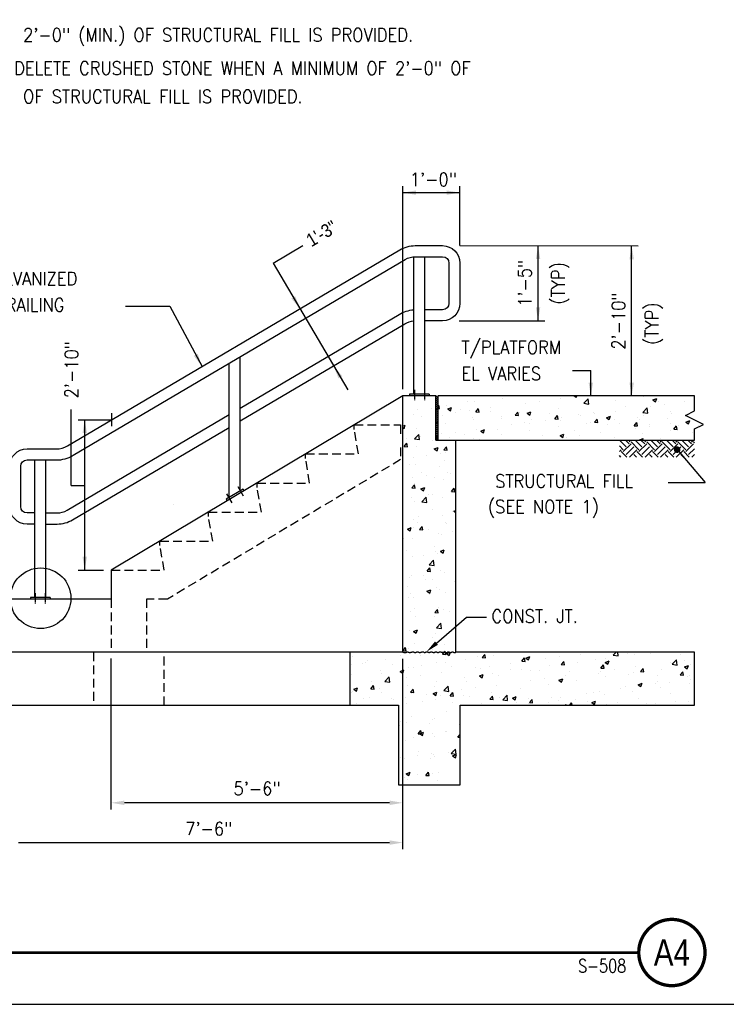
# Model space of a CAD drawing. Header units: inches. Extents: x -9715 to 32893, y -15613 to -1138.
# Tile 231 of 256: x 10515 to 10675, y -13166 to -12944. Entities that reach past the tile are written whole.
import ezdxf
from ezdxf.enums import TextEntityAlignment as Align

# ---------------------------------------------------------------- set-up
doc = ezdxf.new("R2010")
doc.units = ezdxf.units.IN
doc.header["$MEASUREMENT"] = 0
doc.linetypes.add('CENTER2', pattern=[1.125, 0.75, -0.125, 0.125, -0.125])
doc.linetypes.add('HIDDEN', pattern=[0.375, 0.25, -0.125])
doc.layers.get('0').update_dxf_attribs({"color": 252})
doc.layers.get('DEFPOINTS').update_dxf_attribs({"color": 11})
for name, color, linetype in [('A-ANNO-TITL', 2, 'Continuous'), ('S-ANNO-TEXT', 2, 'Continuous'), ('S1', 2, 'Continuous'), ('S2', 7, 'Continuous'), ('S5', 1, 'Continuous'), ('S6', 1, 'Continuous'), ('S7', 2, 'Continuous')]:
    doc.layers.add(name, color=color, linetype=linetype)
doc.styles.add('125', font='romans.shx', dxfattribs={"width": 0.8, "height": 2})
doc.styles.add('SX-FRAC', font='SX-FRAC.shx', dxfattribs={"width": 0.9, "height": 14})
doc.styles.add('TEXT', font='romans.shx', dxfattribs={"width": 0.8, "height": 16})
doc.styles.add('Title', font='swiss.ttf', dxfattribs={"width": 0.8})

# ---------------------------------------------------------------- blocks, each defined once
blk = doc.blocks.new('*X740')
at = {"color": 0}
for p, q in [((1833.17, 1859.69), (1829.71, 1863.16)), ((1835.83, 1862.34), (1829.78, 1868.39)), ((1833.17, 1857.92), (1840.25, 1864.99)), ((1838.48, 1864.99), (1835.08, 1868.39)), ((1838.48, 1866.76), (1840.11, 1868.39)), ((1847.32, 1859.69), (1840.25, 1866.76)), ((1849.97, 1862.34), (1843.92, 1868.39)), ((1847.32, 1857.92), (1854.39, 1864.99)), ((1852.62, 1864.99), (1849.22, 1868.39)), ((1852.62, 1866.76), (1854.25, 1868.39)), ((1861.46, 1859.69), (1854.39, 1866.76)), ((1864.11, 1862.34), (1858.06, 1868.39)), ((1861.46, 1857.92), (1868.53, 1864.99)), ((1866.76, 1864.99), (1863.36, 1868.39)), ((1866.76, 1866.76), (1868.39, 1868.39)), ((1875.6, 1859.69), (1868.53, 1866.76)), ((1878.25, 1862.34), (1872.2, 1868.39)), ((1875.6, 1857.92), (1882.67, 1864.99)), ((1880.9, 1864.99), (1877.51, 1868.39)), ((1880.9, 1866.76), (1882.53, 1868.39)), ((1889.74, 1859.69), (1882.67, 1866.76)), ((1892.39, 1862.34), (1886.35, 1868.39)), ((1889.74, 1857.92), (1896.81, 1864.99)), ((1895.05, 1864.99), (1891.65, 1868.39)), ((1895.05, 1866.76), (1896.68, 1868.39)), ((1897.59, 1865.99), (1896.81, 1866.76)), ((1829.71, 1857.99), (1831.41, 1859.69)), ((1831.12, 1852.91), (1829.71, 1854.32)), ((1836.42, 1852.91), (1831.41, 1857.92)), ((1835.83, 1855.27), (1842.9, 1862.34)), ((1838.77, 1852.91), (1845.55, 1859.69)), ((1845.26, 1852.91), (1842.9, 1855.27)), ((1850.56, 1852.91), (1845.55, 1857.92)), ((1849.97, 1855.27), (1857.04, 1862.34)), ((1852.91, 1852.91), (1859.69, 1859.69)), ((1859.4, 1852.91), (1857.04, 1855.27)), ((1864.71, 1852.91), (1859.69, 1857.92)), ((1864.11, 1855.27), (1871.18, 1862.34)), ((1867.05, 1852.91), (1873.83, 1859.69)), ((1873.54, 1852.91), (1871.18, 1855.27)), ((1878.85, 1852.91), (1873.83, 1857.92)), ((1878.25, 1855.27), (1885.32, 1862.34)), ((1881.19, 1852.91), (1887.98, 1859.69)), ((1887.69, 1852.91), (1885.32, 1855.27)), ((1892.99, 1852.91), (1887.98, 1857.92)), ((1892.39, 1855.27), (1897.61, 1860.48)), ((1895.33, 1852.91), (1897.62, 1855.2))]:
    blk.add_line(p, q, dxfattribs=at)
blk = doc.blocks.new('*X741')
at = {"color": 0}
for p, q in [((2770.01, 1911.72), (2770.01, 1911.72)), ((2817.61, 1908.26), (2817.61, 1908.26)), ((2824.21, 1908.24), (2824.21, 1908.24)), ((2846.77, 1913.27), (2846.77, 1913.27)), ((2849.46, 1911.44), (2849.46, 1911.44)), ((2882.92, 1908.6), (2882.92, 1908.6)), ((2901.85, 1911.09), (2901.85, 1911.09)), ((2914.4, 1913.4), (2916.32, 1912.11)), ((2916.32, 1912.1), (2916.76, 1913.4)), ((2923.31, 1906.68), (2927.2, 1910.74)), ((2927.76, 1905.99), (2927.2, 1910.74)), ((2951.72, 1909.02), (2951.72, 1909.02)), ((2977.39, 1912.54), (2977.39, 1912.54)), ((2985.69, 1909.78), (2989.19, 1911.12)), ((2985.69, 1909.78), (2988.18, 1908.1)), ((2988.18, 1908.1), (2989.19, 1911.12)), ((2990.5, 1908.46), (2990.5, 1908.46)), ((3014.76, 1907.97), (3014.76, 1907.97)), ((2772.57, 1900.97), (2772.57, 1900.97)), ((2785.06, 1901.93), (2785.06, 1901.93)), ((2788.45, 1903.26), (2788.45, 1903.26)), ((2791.26, 1904.3), (2791.84, 1904.98)), ((2791.26, 1901.95), (2792.42, 1901.85)), ((2792.42, 1901.85), (2791.84, 1904.98)), ((2798.54, 1904.72), (2798.54, 1904.72)), ((2799.97, 1901.66), (2803.47, 1903.01)), ((2799.97, 1901.66), (2802.45, 1899.98)), ((2802.45, 1899.98), (2803.47, 1903)), ((2807.37, 1898.65), (2807.37, 1898.65)), ((2811.75, 1900.81), (2811.75, 1900.81)), ((2819.89, 1900.3), (2819.89, 1900.3)), ((2825.29, 1898.97), (2827.7, 1901.85)), ((2825.29, 1898.97), (2828.28, 1898.71)), ((2828.28, 1898.71), (2827.7, 1901.84)), ((2838.45, 1899.68), (2838.45, 1899.68)), ((2838.82, 1902.79), (2838.82, 1902.79)), ((2861.15, 1895.83), (2863.57, 1898.71)), ((2864.15, 1895.57), (2863.57, 1898.71)), ((2865.14, 1898.55), (2865.14, 1898.55)), ((2870.4, 1906.95), (2870.4, 1906.95)), ((2871.82, 1897.66), (2875.32, 1899)), ((2874.31, 1895.98), (2875.32, 1899)), ((2874.83, 1898.55), (2874.83, 1898.55)), ((2900.5, 1902.07), (2900.5, 1902.07)), ((2923.31, 1906.68), (2927.75, 1905.99)), ((2925.75, 1905.27), (2925.75, 1905.27)), ((2951.73, 1899.67), (2951.73, 1899.67)), ((2961.34, 1903.46), (2961.34, 1903.46)), ((2976.67, 1898.41), (2980.56, 1902.46)), ((2981.12, 1897.71), (2980.56, 1902.46)), ((2983.31, 1903.83), (2983.31, 1903.83)), ((2995.83, 1905.48), (2995.83, 1905.48)), ((3002.04, 1899.09), (3002.04, 1899.09)), ((2759.29, 1898.25), (2759.29, 1898.25)), ((2768.92, 1896.35), (2768.92, 1896.35)), ((2775.79, 1894.5), (2775.79, 1894.5)), ((2795.61, 1895.22), (2795.61, 1895.22)), ((2822.3, 1894.09), (2822.3, 1894.09)), ((2823.6, 1891.6), (2823.6, 1891.6)), ((2848.86, 1894.8), (2848.86, 1894.8)), ((2848.99, 1892.96), (2848.99, 1892.96)), ((2861.15, 1895.83), (2864.14, 1895.57)), ((2871.82, 1897.66), (2874.31, 1895.98)), ((2875.68, 1891.84), (2875.68, 1891.84)), ((2888.7, 1891.37), (2888.7, 1891.37)), ((2891.83, 1897.42), (2891.83, 1897.42)), ((2897.02, 1892.7), (2899.43, 1895.57)), ((2897.02, 1892.7), (2900.01, 1892.44)), ((2900.01, 1892.43), (2899.43, 1895.57)), ((2902.37, 1890.71), (2902.37, 1890.71)), ((2903.02, 1893.45), (2903.02, 1893.45)), ((2918.52, 1896.3), (2918.52, 1896.3)), ((2920.28, 1895.53), (2920.28, 1895.53)), ((2932.18, 1898.45), (2932.18, 1898.45)), ((2932.79, 1897.18), (2932.79, 1897.18)), ((2932.88, 1889.56), (2935.29, 1892.43)), ((2935.87, 1889.3), (2935.29, 1892.43)), ((2943.68, 1893.65), (2947.18, 1895)), ((2943.68, 1893.65), (2946.17, 1891.98)), ((2945.21, 1895.17), (2945.21, 1895.17)), ((2946.17, 1891.97), (2947.18, 1894.99)), ((2951.11, 1892.37), (2951.11, 1892.37)), ((2971.9, 1894.04), (2971.9, 1894.04)), ((2973.32, 1892.48), (2973.32, 1892.48)), ((2976.67, 1898.41), (2981.12, 1897.72)), ((2976.79, 1895.89), (2976.79, 1895.89)), ((2998.59, 1892.91), (2998.59, 1892.91)), ((3002.48, 1897.48), (3002.48, 1897.48)), ((3015.54, 1889.65), (3019.04, 1890.99)), ((3015.54, 1889.65), (3018.02, 1887.97)), ((3018.02, 1887.97), (3019.04, 1890.99)), ((2759.26, 1886.04), (2761.46, 1886.88)), ((2759.26, 1884.65), (2760.44, 1883.86)), ((2760.44, 1883.86), (2761.46, 1886.88)), ((2771.96, 1884.33), (2771.96, 1884.33)), ((2797.93, 1888.08), (2797.93, 1888.08)), ((2825.67, 1883.07), (2825.67, 1883.07)), ((2829.81, 1881.53), (2833.31, 1882.87)), ((2829.81, 1881.53), (2832.3, 1879.85)), ((2832.3, 1879.85), (2833.31, 1882.87)), ((2844.71, 1883.43), (2844.71, 1883.43)), ((2857.25, 1887.23), (2857.25, 1887.23)), ((2869.76, 1888.88), (2869.76, 1888.88)), ((2873.87, 1888.44), (2873.87, 1888.44)), ((2874.22, 1881.9), (2874.22, 1881.9)), ((2899.89, 1885.42), (2899.89, 1885.42)), ((2915.01, 1882.47), (2915.01, 1882.47)), ((2925.15, 1888.62), (2925.15, 1888.62)), ((2929.06, 1889.58), (2929.06, 1889.58)), ((2932.88, 1889.56), (2935.87, 1889.3)), ((2944.16, 1887.47), (2944.16, 1887.47)), ((2955.75, 1888.45), (2955.75, 1888.45)), ((2968.74, 1886.42), (2971.15, 1889.29)), ((2968.74, 1886.42), (2971.73, 1886.16)), ((2970.15, 1884.11), (2970.15, 1884.11)), ((2971.73, 1886.16), (2971.16, 1889.29)), ((2982.44, 1887.32), (2982.44, 1887.32)), ((2982.67, 1885.75), (2982.67, 1885.75)), ((3001.43, 1882.45), (3001.43, 1882.45)), ((3001.61, 1888.25), (3001.61, 1888.25)), ((3004.61, 1883.28), (3007.02, 1886.16)), ((3004.61, 1883.28), (3007.6, 1883.02)), ((3007.6, 1883.02), (3007.02, 1886.15)), ((3009.14, 1886.2), (3009.14, 1886.2)), ((3027.4, 1886.2), (3027.4, 1886.2)), ((2762.64, 1874.78), (2762.64, 1874.78)), ((2769.85, 1874.53), (2773.74, 1878.59)), ((2769.85, 1874.53), (2774.3, 1873.84)), ((2774.3, 1873.84), (2773.75, 1878.58)), ((2775.12, 1876.52), (2775.12, 1876.52)), ((2786.39, 1873.42), (2786.39, 1873.42)), ((2794.21, 1878.93), (2794.21, 1878.93)), ((2801.81, 1875.39), (2801.81, 1875.39)), ((2806.73, 1880.58), (2806.73, 1880.58)), ((2815.55, 1878.43), (2815.55, 1878.43)), ((2822.99, 1874.95), (2822.99, 1874.95)), ((2828.5, 1874.26), (2828.5, 1874.26)), ((2848.25, 1878.15), (2848.25, 1878.15)), ((2885.85, 1877.46), (2885.85, 1877.46)), ((2901.67, 1877.53), (2905.17, 1878.87)), ((2901.67, 1877.53), (2904.15, 1875.85)), ((2904.16, 1875.85), (2905.17, 1878.87)), ((2907.12, 1875.81), (2907.12, 1875.81)), ((2919.64, 1877.46), (2919.64, 1877.46)), ((2938.58, 1879.95), (2938.58, 1879.95)), ((2950.51, 1875.73), (2950.51, 1875.73)), ((2973.52, 1873.52), (2977.03, 1874.87)), ((2973.52, 1873.52), (2973.7, 1873.4)), ((2976.18, 1879.25), (2976.18, 1879.25)), ((2976.54, 1873.4), (2977.03, 1874.86)), ((2992.42, 1874.98), (2992.42, 1874.98)), ((3021.58, 1879.98), (3021.58, 1879.98)), ((2760.5, 1867.64), (2762.91, 1870.51)), ((2760.5, 1867.64), (2763.49, 1867.38)), ((2763.49, 1867.37), (2762.92, 1870.51)), ((2771.35, 1867.68), (2771.35, 1867.68)), ((2787.8, 1865.4), (2791.3, 1866.75)), ((2787.8, 1865.4), (2790.29, 1863.73)), ((2790.29, 1863.72), (2791.3, 1866.75)), ((2796.37, 1864.5), (2798.78, 1867.37)), ((2796.37, 1864.5), (2799.36, 1864.24)), ((2799.36, 1864.24), (2798.78, 1867.37)), ((2769.21, 1857.44), (2769.21, 1857.44)), ((2781.06, 1859.21), (2781.06, 1859.21)), ((2793.58, 1860.86), (2793.58, 1860.86)), ((2796.71, 1854.79), (2796.71, 1854.79)), ((2798.37, 1862.45), (2798.37, 1862.45)), ((2765.38, 1850.97), (2765.38, 1850.97)), ((2770.74, 1851.04), (2770.74, 1851.04)), ((2792.07, 1849.84), (2792.07, 1849.84)), ((2767.91, 1839.49), (2767.91, 1839.49)), ((2775.92, 1844.25), (2775.92, 1844.25)), ((2780.42, 1841.14), (2780.42, 1841.14)), ((2788.3, 1839.94), (2788.3, 1839.94)), ((2796.11, 1838.14), (2796.11, 1838.14)), ((2799.36, 1843.63), (2799.36, 1843.63)), ((2802.61, 1843.13), (2802.61, 1843.13)), ((2767.44, 1830.03), (2769.85, 1832.9)), ((2767.44, 1830.03), (2770.43, 1829.77)), ((2770.43, 1829.76), (2769.85, 1832.9)), ((2770.14, 1834.39), (2770.14, 1834.39)), ((2775.63, 1829.15), (2779.14, 1830.49)), ((2775.63, 1829.15), (2778.12, 1827.47)), ((2778.12, 1827.47), (2779.14, 1830.49)), ((2803.3, 1826.89), (2805.71, 1829.76)), ((2806.29, 1826.63), (2805.72, 1829.76)), ((2767.27, 1821.42), (2767.27, 1821.42)), ((2776.48, 1817.55), (2780.37, 1821.6)), ((2780.93, 1816.85), (2780.37, 1821.6)), ((2782.12, 1824.43), (2782.12, 1824.43)), ((2786.21, 1823.91), (2786.21, 1823.91)), ((2795.5, 1821.5), (2795.5, 1821.5)), ((2803.3, 1826.89), (2806.29, 1826.63)), ((2769.53, 1817.75), (2769.53, 1817.75)), ((2776.48, 1817.55), (2780.93, 1816.86)), ((2786.24, 1810.11), (2786.24, 1810.11)), ((2805.48, 1809.02), (2807.26, 1809.7)), ((2768.92, 1801.1), (2768.92, 1801.1)), ((2773.05, 1804.19), (2773.05, 1804.19)), ((2794.89, 1804.85), (2794.89, 1804.85)), ((2804.63, 1808.35), (2804.63, 1808.35)), ((2805.48, 1809.02), (2807.26, 1807.81)), ((2763.47, 1792.89), (2766.97, 1794.23)), ((2763.47, 1792.89), (2765.96, 1791.21)), ((2765.96, 1791.21), (2766.97, 1794.23)), ((2769.06, 1794.13), (2769.06, 1794.13)), ((2772.39, 1798.88), (2772.39, 1798.88)), ((2774.38, 1792.42), (2776.79, 1795.29)), ((2774.38, 1792.42), (2777.37, 1792.16)), ((2777.37, 1792.16), (2776.79, 1795.29)), ((2782.93, 1792.16), (2782.93, 1792.16)), ((2798.22, 1799.13), (2798.22, 1799.13)), ((2799.08, 1797.75), (2799.08, 1797.75)), ((2759.9, 1784.47), (2759.9, 1784.47)), ((2768.31, 1784.46), (2768.31, 1784.46)), ((2791.48, 1788.63), (2791.48, 1788.63)), ((2794.28, 1788.21), (2794.28, 1788.21)), ((2804, 1790.28), (2804, 1790.28)), ((2788.16, 1776.63), (2788.16, 1776.63)), ((2793.31, 1772.76), (2796.81, 1774.1)), ((2795.8, 1771.08), (2796.82, 1774.1)), ((2762.44, 1773.46), (2762.44, 1773.46)), ((2767.7, 1767.81), (2767.7, 1767.81)), ((2778.33, 1768.91), (2778.33, 1768.91)), ((2789.13, 1772.33), (2789.13, 1772.33)), ((2790.84, 1770.56), (2790.84, 1770.56)), ((2793.31, 1772.76), (2795.8, 1771.08)), ((2793.67, 1771.56), (2793.67, 1771.56)), ((2781.32, 1754.81), (2783.73, 1757.68)), ((2783.11, 1760.56), (2787, 1764.62)), ((2783.11, 1760.56), (2787.55, 1759.87)), ((2784.31, 1754.55), (2783.73, 1757.68)), ((2787.56, 1759.87), (2787, 1764.62)), ((2765.17, 1749.19), (2765.17, 1749.19)), ((2767.1, 1751.17), (2767.1, 1751.17)), ((2777.69, 1750.83), (2777.69, 1750.83)), ((2781.32, 1754.81), (2784.3, 1754.55)), ((2793.07, 1754.92), (2793.07, 1754.92)), ((2796.63, 1753.33), (2796.63, 1753.33)), ((2763.24, 1741.2), (2763.24, 1741.2)), ((2779.39, 1746.78), (2779.39, 1746.78)), ((2786.09, 1746.8), (2786.09, 1746.8)), ((2789.94, 1740.07), (2789.94, 1740.07)), ((2792.46, 1738.27), (2792.46, 1738.27)), ((2806.08, 1745.66), (2806.08, 1745.66)), ((2764.54, 1731.11), (2764.54, 1731.11)), ((2766.49, 1734.53), (2766.49, 1734.53)), ((2768.91, 1730.81), (2768.91, 1730.81)), ((2781.15, 1736.5), (2784.65, 1737.84)), ((2781.15, 1736.5), (2783.64, 1734.82)), ((2783.47, 1733.61), (2783.47, 1733.61)), ((2783.64, 1734.82), (2784.65, 1737.84)), ((2798.07, 1735.82), (2798.07, 1735.82)), ((2769.45, 1721.37), (2769.45, 1721.37)), ((2791.85, 1721.63), (2791.85, 1721.63)), ((2765.88, 1717.88), (2765.88, 1717.88)), ((2770.32, 1713.89), (2770.32, 1713.89)), ((2788.01, 1713.31), (2788.01, 1713.31)), ((2788.25, 1717.2), (2790.66, 1720.07)), ((2788.25, 1717.2), (2791.24, 1716.94)), ((2791.24, 1716.94), (2790.67, 1720.07)), ((2796.14, 1720.24), (2796.14, 1720.24)), ((2801.9, 1718.04), (2801.9, 1718.04)), ((2789.74, 1703.58), (2793.63, 1707.64)), ((2789.74, 1703.58), (2794.18, 1702.89)), ((2791.24, 1704.98), (2791.24, 1704.98)), ((2794.18, 1702.89), (2793.63, 1707.64)), ((2759.71, 1695.82), (2759.71, 1695.82)), ((2765.27, 1701.24), (2765.27, 1701.24)), ((2768.98, 1700.24), (2772.48, 1701.59)), ((2768.98, 1700.24), (2771.47, 1698.57)), ((2771.47, 1698.56), (2772.48, 1701.59)), ((2786.4, 1694.69), (2786.4, 1694.69)), ((2788.74, 1698.32), (2788.74, 1698.32)), ((2801.26, 1699.97), (2801.26, 1699.97)), ((2759.33, 1682.73), (2761.74, 1685.6)), ((2762.32, 1682.46), (2761.74, 1685.6)), ((2770.25, 1689.1), (2770.25, 1689.1)), ((2790.63, 1688.34), (2790.63, 1688.34)), ((2796.94, 1687.97), (2796.94, 1687.97)), ((2713.74, 1677.87), (2713.74, 1677.87)), ((2739.41, 1681.39), (2739.41, 1681.39)), ((2756.79, 1678.48), (2756.79, 1678.48)), ((2759.33, 1682.73), (2762.32, 1682.47)), ((2764.66, 1684.59), (2764.66, 1684.59)), ((2775.59, 1678.6), (2775.59, 1678.6)), ((2785.94, 1683.48), (2785.94, 1683.48)), ((2788.11, 1680.25), (2788.11, 1680.25)), ((2795.19, 1679.59), (2797.6, 1682.46)), ((2795.19, 1679.59), (2798.18, 1679.33)), ((2798.18, 1679.33), (2797.6, 1682.46)), ((2798.83, 1680.11), (2802.33, 1681.46)), ((2798.83, 1680.11), (2801.31, 1678.43)), ((2801.32, 1678.43), (2802.33, 1681.45)), ((2807.04, 1682.74), (2807.04, 1682.74)), ((2827.08, 1677.51), (2827.08, 1677.51)), ((2831.05, 1676.45), (2833.46, 1679.33)), ((2831.05, 1676.45), (2834.04, 1676.19)), ((2834.04, 1676.19), (2833.47, 1679.32)), ((2840.95, 1678.42), (2840.95, 1678.42)), ((2866.92, 1673.31), (2869.33, 1676.19)), ((2869.91, 1673.05), (2869.33, 1676.19)), ((2870.68, 1676.11), (2874.19, 1677.45)), ((2870.68, 1676.11), (2873.17, 1674.43)), ((2873.17, 1674.43), (2874.19, 1677.45)), ((2901.01, 1677.13), (2901.01, 1677.13)), ((2919.95, 1679.62), (2919.95, 1679.62)), ((2943.21, 1675.99), (2943.21, 1675.99)), ((2949.82, 1678.75), (2952.37, 1681.4)), ((2949.82, 1678.75), (2954.27, 1678.06)), ((2954.27, 1678.06), (2953.88, 1681.4)), ((2957.09, 1681.21), (2957.09, 1681.21)), ((2962.82, 1680.03), (2962.82, 1680.03)), ((2968.88, 1679.51), (2968.88, 1679.51)), ((2983.78, 1680.08), (2983.78, 1680.08)), ((3010.47, 1678.95), (3010.47, 1678.95)), ((2712.56, 1670.3), (2712.56, 1670.3)), ((2723.07, 1671.53), (2723.07, 1671.53)), ((2725.07, 1671.95), (2725.07, 1671.95)), ((2727.63, 1673.47), (2727.63, 1673.47)), ((2744.01, 1674.45), (2744.01, 1674.45)), ((2749.76, 1670.4), (2749.76, 1670.4)), ((2764.06, 1667.95), (2764.06, 1667.95)), ((2768.77, 1667.5), (2768.77, 1667.5)), ((2776.45, 1669.28), (2776.45, 1669.28)), ((2790.03, 1671.7), (2790.03, 1671.7)), ((2797.93, 1672.5), (2797.93, 1672.5)), ((2803.14, 1668.15), (2803.14, 1668.15)), ((2815.7, 1675.22), (2815.7, 1675.22)), ((2825.47, 1667.18), (2825.47, 1667.18)), ((2829.83, 1667.02), (2829.83, 1667.02)), ((2837.98, 1668.83), (2837.98, 1668.83)), ((2856.92, 1671.32), (2856.92, 1671.32)), ((2866.92, 1673.31), (2869.91, 1673.05)), ((2888.5, 1675.48), (2888.5, 1675.48)), ((2891.99, 1669.04), (2891.99, 1669.04)), ((2902.78, 1670.18), (2905.19, 1673.05)), ((2902.78, 1670.18), (2905.77, 1669.92)), ((2904.5, 1670.02), (2904.5, 1670.02)), ((2905.77, 1669.91), (2905.19, 1673.05)), ((2917.24, 1672.24), (2917.24, 1672.24)), ((2933.66, 1675.03), (2933.66, 1675.03)), ((2938.64, 1667.04), (2941.05, 1669.91)), ((2938.64, 1667.04), (2941.63, 1666.78)), ((2941.63, 1666.78), (2941.06, 1669.91)), ((2942.54, 1672.1), (2946.04, 1673.45)), ((2942.54, 1672.1), (2945.03, 1670.43)), ((2945.03, 1670.42), (2946.04, 1673.45)), ((2969.83, 1668.2), (2969.83, 1668.2)), ((2974.51, 1663.9), (2976.92, 1666.77)), ((2977.5, 1663.64), (2976.92, 1666.77)), ((3001.41, 1672.35), (3001.41, 1672.35)), ((3003.18, 1670.48), (3007.08, 1674.54)), ((3003.18, 1670.48), (3007.63, 1669.79)), ((3007.63, 1669.79), (3007.08, 1674.54)), ((3013.92, 1674), (3013.92, 1674)), ((3014.4, 1668.1), (3017.9, 1669.44)), ((3014.4, 1668.1), (3016.88, 1666.42)), ((3016.89, 1666.42), (3017.9, 1669.44)), ((3019.5, 1669.82), (3019.5, 1669.82)), ((2713.13, 1661.23), (2713.13, 1661.23)), ((2738.8, 1664.75), (2738.8, 1664.75)), ((2739.61, 1662.49), (2739.61, 1662.49)), ((2743, 1654.88), (2746.9, 1658.94)), ((2747.45, 1654.18), (2746.9, 1658.93)), ((2756.82, 1663.99), (2760.32, 1665.33)), ((2756.82, 1663.99), (2759.3, 1662.31)), ((2759.31, 1662.31), (2760.32, 1665.33)), ((2762.44, 1658.88), (2762.44, 1658.88)), ((2774.95, 1660.53), (2774.95, 1660.53)), ((2793.89, 1663.02), (2793.89, 1663.02)), ((2815.09, 1658.57), (2815.09, 1658.57)), ((2828.67, 1659.98), (2832.17, 1661.33)), ((2828.67, 1659.98), (2831.16, 1658.3)), ((2831.16, 1658.3), (2832.18, 1661.32)), ((2840.35, 1661.77), (2840.35, 1661.77)), ((2846.18, 1660.01), (2846.18, 1660.01)), ((2856.53, 1665.89), (2856.53, 1665.89)), ((2866.31, 1665.52), (2866.31, 1665.52)), ((2875.34, 1665.02), (2875.34, 1665.02)), ((2883.22, 1664.76), (2883.22, 1664.76)), ((2906.8, 1659.9), (2906.8, 1659.9)), ((2909.91, 1663.64), (2909.91, 1663.64)), ((2936.6, 1662.51), (2936.6, 1662.51)), ((2938.38, 1664.06), (2938.38, 1664.06)), ((2942.6, 1659.35), (2942.6, 1659.35)), ((2950.89, 1665.7), (2950.89, 1665.7)), ((2963.29, 1661.38), (2963.29, 1661.38)), ((2968.27, 1662.87), (2968.27, 1662.87)), ((2974.51, 1663.9), (2977.49, 1663.64)), ((2989.98, 1660.25), (2989.98, 1660.25)), ((2993.53, 1666.07), (2993.53, 1666.07)), ((3010.37, 1660.76), (3012.78, 1663.64)), ((3010.37, 1660.76), (3013.36, 1660.5)), ((3013.36, 1660.5), (3012.78, 1663.63)), ((3016.67, 1659.13), (3016.67, 1659.13)), ((3019.07, 1660.21), (3019.07, 1660.21)), ((2711.92, 1652.23), (2711.92, 1652.23)), ((2714.81, 1647.86), (2718.31, 1649.2)), ((2717.29, 1646.18), (2718.31, 1649.2)), ((2730.4, 1648.26), (2732.81, 1651.13)), ((2730.86, 1654.72), (2730.86, 1654.72)), ((2733.39, 1647.99), (2732.81, 1651.13)), ((2743, 1654.88), (2747.45, 1654.19)), ((2763.45, 1651.3), (2763.45, 1651.3)), ((2787.86, 1650), (2787.86, 1650)), ((2789.42, 1655.05), (2789.42, 1655.05)), ((2796.37, 1646.6), (2800.26, 1650.66)), ((2800.81, 1645.91), (2800.26, 1650.66)), ((2817.02, 1655), (2817.02, 1655)), ((2824.83, 1649.11), (2824.83, 1649.11)), ((2843.77, 1651.6), (2843.77, 1651.6)), ((2875.34, 1655.76), (2875.34, 1655.76)), ((2887.86, 1657.41), (2887.86, 1657.41)), ((2891.38, 1652.4), (2891.38, 1652.4)), ((2900.53, 1655.98), (2904.03, 1657.32)), ((2900.53, 1655.98), (2903.02, 1654.3)), ((2903.02, 1654.3), (2904.03, 1657.32)), ((2916.63, 1655.6), (2916.63, 1655.6)), ((2960.75, 1650.2), (2960.75, 1650.2)), ((2972.39, 1651.97), (2975.89, 1653.32)), ((2972.39, 1651.97), (2974.87, 1650.3)), ((2974.87, 1650.29), (2975.89, 1653.31)), ((2988.25, 1652.63), (2988.25, 1652.63)), ((2989.91, 1655.2), (2989.91, 1655.2)), ((2992.92, 1649.42), (2992.92, 1649.42)), ((3000.77, 1654.28), (3000.77, 1654.28)), ((3018.89, 1653.17), (3018.89, 1653.17)), ((3019.71, 1656.77), (3019.71, 1656.77)), ((2712.52, 1644.58), (2712.52, 1644.58)), ((2713.33, 1645.98), (2713.33, 1645.98)), ((2714.81, 1647.86), (2717.29, 1646.18)), ((2730.4, 1648.26), (2733.39, 1647.99)), ((2738.19, 1648.1), (2738.19, 1648.1)), ((2740.02, 1644.85), (2740.02, 1644.85)), ((2758.7, 1644.99), (2758.7, 1644.99)), ((2761.8, 1640.81), (2761.8, 1640.81)), ((2766.27, 1645.12), (2768.68, 1647.99)), ((2766.27, 1645.12), (2769.25, 1644.86)), ((2766.72, 1643.73), (2766.72, 1643.73)), ((2769.26, 1644.85), (2768.68, 1647.99)), ((2780.74, 1643.3), (2780.74, 1643.3)), ((2786.66, 1643.86), (2790.16, 1645.2)), ((2786.66, 1643.86), (2789.15, 1642.18)), ((2789.15, 1642.18), (2790.16, 1645.2)), ((2793.41, 1642.6), (2793.41, 1642.6)), ((2796.37, 1646.6), (2800.81, 1645.91)), ((2802.13, 1641.98), (2804.54, 1644.85)), ((2802.13, 1641.98), (2805.12, 1641.72)), ((2805.12, 1641.72), (2804.54, 1644.85)), ((2812.31, 1647.46), (2812.31, 1647.46)), ((2814.48, 1641.93), (2814.48, 1641.93)), ((2820.1, 1641.47), (2820.1, 1641.47)), ((2837.99, 1638.84), (2840.4, 1641.72)), ((2839.74, 1645.13), (2839.74, 1645.13)), ((2840.98, 1638.58), (2840.4, 1641.71)), ((2846.79, 1640.34), (2846.79, 1640.34)), ((2849.73, 1638.32), (2853.62, 1642.38)), ((2854.18, 1637.63), (2853.62, 1642.38)), ((2858.52, 1639.85), (2862.02, 1641.19)), ((2861.01, 1638.17), (2862.02, 1641.19)), ((2865.71, 1648.88), (2865.71, 1648.88)), ((2893.64, 1640.18), (2893.64, 1640.18)), ((2902.43, 1640.19), (2902.43, 1640.19)), ((2925.22, 1644.34), (2925.22, 1644.34)), ((2931.59, 1645.19), (2931.59, 1645.19)), ((2937.74, 1645.98), (2937.74, 1645.98)), ((2941.99, 1642.7), (2941.99, 1642.7)), ((2956.68, 1648.48), (2956.68, 1648.48)), ((2967.67, 1646.22), (2967.67, 1646.22)), ((3001.89, 1644.22), (3001.89, 1644.22)), ((2717.7, 1635), (2717.7, 1635)), ((2723.88, 1639.26), (2723.88, 1639.26)), ((2729.54, 1639.99), (2729.54, 1639.99)), ((2749.28, 1639.16), (2749.28, 1639.16)), ((2750.57, 1638.14), (2750.57, 1638.14)), ((2762.84, 1634.66), (2762.84, 1634.66)), ((2777.26, 1637.01), (2777.26, 1637.01)), ((2788.81, 1638.41), (2788.81, 1638.41)), ((2803.95, 1635.88), (2803.95, 1635.88)), ((2830.64, 1634.75), (2830.64, 1634.75)), ((2837.99, 1638.84), (2840.98, 1638.58)), ((2849.73, 1638.32), (2854.17, 1637.63)), ((2857.33, 1633.63), (2857.33, 1633.63)), ((2858.52, 1639.85), (2861.01, 1638.17)), ((2862.19, 1636.04), (2862.19, 1636.04)), ((2873.28, 1635.18), (2873.28, 1635.18)), ((2873.48, 1639.21), (2873.48, 1639.21)), ((2873.85, 1635.71), (2876.27, 1638.58)), ((2873.85, 1635.71), (2876.84, 1635.44)), ((2874.71, 1637.69), (2874.71, 1637.69)), ((2876.84, 1635.44), (2876.27, 1638.58)), ((2890.77, 1635.75), (2890.77, 1635.75)), ((2900.17, 1638.09), (2900.17, 1638.09)), ((2906.31, 1633.4), (2906.98, 1634.11)), ((2907.07, 1633.4), (2906.99, 1634.11)), ((2910.42, 1633.4), (2912.13, 1635.44)), ((2912.5, 1633.4), (2912.13, 1635.44)), ((2916.03, 1638.95), (2916.03, 1638.95)), ((2926.86, 1636.96), (2926.86, 1636.96)), ((2930.38, 1635.85), (2933.88, 1637.19)), ((2930.38, 1635.85), (2932.86, 1634.17)), ((2932.86, 1634.17), (2933.88, 1637.19)), ((2943.57, 1634.21), (2943.57, 1634.21)), ((2953.55, 1635.83), (2953.55, 1635.83)), ((2972.73, 1639.22), (2972.73, 1639.22)), ((2980.24, 1634.7), (2980.24, 1634.7)), ((2987.62, 1634.56), (2987.62, 1634.56)), ((3006.55, 1637.05), (3006.55, 1637.05)), ((3006.94, 1633.58), (3006.94, 1633.58)), ((3018.28, 1636.53), (3018.28, 1636.53)), ((2767.58, 1623.58), (2767.58, 1623.58)), ((2799.16, 1627.74), (2799.16, 1627.74)), ((2756.64, 1615.16), (2756.64, 1615.16)), ((2756.77, 1618.31), (2756.77, 1618.31)), ((2762.23, 1618.01), (2762.23, 1618.01)), ((2783.46, 1617.18), (2783.46, 1617.18)), ((2785.8, 1620.17), (2785.8, 1620.17)), ((2788.2, 1621.76), (2788.2, 1621.76)), ((2810.15, 1616.05), (2810.15, 1616.05)), ((2773.2, 1607.51), (2775.61, 1610.38)), ((2773.2, 1607.51), (2776.19, 1607.25)), ((2774.5, 1607.6), (2778, 1608.94)), ((2774.5, 1607.6), (2776.98, 1605.92)), ((2776.19, 1607.24), (2775.62, 1610.38)), ((2776.98, 1605.92), (2778, 1608.94)), ((2786.01, 1608.02), (2786.01, 1608.02)), ((2787.59, 1605.12), (2787.59, 1605.12)), ((2797.78, 1609.19), (2797.78, 1609.19)), ((2798.52, 1609.67), (2798.52, 1609.67)), ((2809.07, 1604.37), (2811.26, 1606.99)), ((2761.62, 1601.37), (2761.62, 1601.37)), ((2768.62, 1604.18), (2768.62, 1604.18)), ((2809.07, 1604.37), (2811.26, 1604.18)), ((2772.85, 1588.3), (2772.85, 1588.3)), ((2773.72, 1591.63), (2773.72, 1591.63)), ((2785.37, 1589.95), (2785.37, 1589.95)), ((2786.99, 1588.47), (2786.99, 1588.47)), ((2787.71, 1586.68), (2787.71, 1586.68)), ((2800.41, 1590.5), (2800.41, 1590.5)), ((2802.99, 1589.62), (2806.89, 1593.68)), ((2802.99, 1589.62), (2807.44, 1588.93)), ((2804.31, 1592.44), (2804.31, 1592.44)), ((2804.34, 1587.47), (2807.84, 1588.81)), ((2804.34, 1587.47), (2806.83, 1585.79)), ((2806.83, 1585.79), (2807.84, 1588.81)), ((2807.44, 1588.93), (2806.89, 1593.68)), ((2757.57, 1586.04), (2757.57, 1586.04)), ((2758.56, 1581.68), (2758.56, 1581.68)), ((2761.02, 1584.72), (2761.02, 1584.72)), ((2784.26, 1584.92), (2784.26, 1584.92)), ((2810.96, 1583.79), (2810.96, 1583.79)), ((2762.33, 1571.34), (2765.83, 1572.68)), ((2762.33, 1571.34), (2764.82, 1569.66)), ((2764.82, 1569.66), (2765.83, 1572.68)), ((2772.22, 1570.23), (2772.22, 1570.23)), ((2780.14, 1569.9), (2782.55, 1572.77)), ((2780.14, 1569.9), (2783.13, 1569.64)), ((2783.13, 1569.64), (2782.55, 1572.77)), ((2786.38, 1571.83), (2786.38, 1571.83)), ((2791.15, 1572.72), (2791.15, 1572.72)), ((2759.7, 1568.58), (2759.7, 1568.58)), ((2760.41, 1568.08), (2760.41, 1568.08)), ((2763.77, 1566.22), (2763.77, 1566.22)), ((2790.47, 1565.09), (2790.47, 1565.09))]:
    blk.add_line(p, q, dxfattribs=at)
blk = doc.blocks.new('*X743')
at = {"color": 0}
for p, q in [((2598.13, 1912.24), (2599.3, 1913.4)), ((2598.13, 1910.47), (2600.13, 1912.47)), ((2598.13, 1908.7), (2600.13, 1910.7)), ((2598.13, 1906.93), (2600.13, 1908.93)), ((2598.13, 1905.16), (2600.13, 1907.16)), ((2598.13, 1903.4), (2600.13, 1905.4)), ((2598.13, 1901.63), (2600.13, 1903.63)), ((2598.13, 1899.86), (2600.13, 1901.86)), ((2598.13, 1898.09), (2600.13, 1900.09)), ((2598.13, 1896.33), (2600.13, 1898.33)), ((2598.13, 1894.56), (2600.13, 1896.56)), ((2598.13, 1892.79), (2600.13, 1894.79)), ((2598.13, 1891.02), (2600.13, 1893.02)), ((2598.13, 1889.25), (2600.13, 1891.25)), ((2598.13, 1887.49), (2600.13, 1889.49)), ((2598.13, 1885.72), (2600.13, 1887.72)), ((2598.13, 1883.95), (2600.13, 1885.95)), ((2598.13, 1882.18), (2600.13, 1884.18)), ((2598.13, 1880.42), (2600.13, 1882.42)), ((2598.13, 1878.65), (2600.13, 1880.65)), ((2598.13, 1876.88), (2600.13, 1878.88)), ((2598.13, 1875.11), (2600.13, 1877.11)), ((2598.19, 1873.4), (2600.13, 1875.34)), ((2599.96, 1873.4), (2600.13, 1873.58))]:
    blk.add_line(p, q, dxfattribs=at)
blk = doc.blocks.new('NAVFAC_Anno_Title_B1')
at = {"const_width": 0.25}
blk.add_lwpolyline([(0, -2.5, -1), (0, 2.5, -1)], format="xyb", close=True, dxfattribs=at)
at = {"color": 0, "linetype": 'ByBlock', "lineweight": -2, "style": 'Title', "width": 0.8}
blk.add_attdef('NUMBER', text='', height=2, dxfattribs=at).set_placement((0, 0), align=Align.MIDDLE_CENTER)
at = {"color": 0, "linetype": 'ByBlock', "lineweight": -2, "style": 'TEXT', "width": 0.8}
blk.add_attdef('CUT_FROM', text='', height=1, dxfattribs=at).set_placement((-3.443, -0.5), align=Align.TOP_RIGHT)

msp = doc.modelspace()

# ---------------------------------------------------------------- linework, layer by layer
at = {"layer": 'A-ANNO-TITL', "const_width": 0.6}
msp.add_lwpolyline([(10476.71226, -13154.67996), (10654.75303, -13154.67996)], dxfattribs=at)
at = {"layer": 'DEFPOINTS'}
msp.add_lwpolyline([(10186.67974, -13166.39862), (10877.65338, -13166.39862), (10877.65338, -12702.99445), (10186.67974, -12702.99445)], close=True, dxfattribs=at)
at = {"layer": 'S1', "color": 3}
for p, q in [((10601.3435, -13028.70736), (10535.3435, -13068.13593)), ((10601.3435, -13086.70736), (10601.3435, -13028.70736)), ((10608.8435, -13028.70736), (10601.3435, -13028.70736)), ((10608.8435, -13038.70736), (10608.8435, -13028.70736)), ((10667.3435, -13028.70736), (10609.3435, -13028.70736)), ((10609.3435, -13038.70736), (10609.3435, -13028.70736)), ((10613.3435, -13086.70736), (10613.3435, -13038.70736)), ((10613.3435, -13038.70736), (10667.3435, -13038.70736)), ((10535.3435, -13068.13593), (10535.3435, -13074.70736)), ((10535.3435, -13074.70736), (10511.3435, -13074.70736)), ((10601.3435, -13086.70736), (10511.3435, -13086.70736)), ((10589.3435, -13086.70736), (10589.3435, -13098.70736)), ((10667.3435, -13086.70736), (10613.3435, -13086.70736)), ((10667.3435, -13098.70736), (10667.3435, -13086.70736)), ((10511.3435, -13098.70736), (10600.3435, -13098.70736)), ((10600.3435, -13098.70736), (10600.3435, -13116.70736)), ((10614.3435, -13116.70736), (10614.3435, -13098.70736)), ((10614.3435, -13098.70736), (10667.3435, -13098.70736)), ((10600.3435, -13116.70736), (10614.3435, -13116.70736))]:
    msp.add_line(p, q, dxfattribs=at)
at = {"layer": 'S1', "color": 4}
msp.add_line((10608.8435, -13038.70736), (10613.3435, -13038.70736), dxfattribs=at)
at = {"layer": 'S1', "color": 2, "linetype": 'HIDDEN', "ltscale": 8}
for p, q in [((10535.3435, -13074.70736), (10535.3435, -13086.70736)), ((10531.3435, -13086.70736), (10531.3435, -13098.70736)), ((10547.3435, -13098.70736), (10547.3435, -13086.70736))]:
    msp.add_line(p, q, dxfattribs=at)
at = {"layer": 'S1', "color": 2}
for points in [[(10667.3435, -13038.70736), (10667.3435, -13036.17385), (10669.37935, -13035.15593), (10665.30765, -13033.12008), (10667.3435, -13032.10215), (10667.3435, -13028.70736)], [(10601.3435, -13086.70736), (10601.54273, -13086.76953), (10601.71304, -13086.79776), (10601.85835, -13086.79939), (10601.9826, -13086.78174), (10602.08973, -13086.75216), (10602.18366, -13086.71797), (10602.26833, -13086.68651), (10602.34768, -13086.66512), (10602.42503, -13086.65926), (10602.50134, -13086.66692), (10602.57695, -13086.68423), (10602.65222, -13086.70734), (10602.72748, -13086.73235), (10602.8031, -13086.75541), (10602.87941, -13086.77264), (10602.95676, -13086.78017), (10603.03538, -13086.77534), (10603.11495, -13086.76028), (10603.19505, -13086.73835), (10603.27523, -13086.7129), (10603.35506, -13086.68728), (10603.43411, -13086.66483), (10603.51195, -13086.6489), (10603.58813, -13086.64285), (10603.66233, -13086.6489), (10603.73471, -13086.66483), (10603.80552, -13086.68728), (10603.87503, -13086.7129), (10603.94349, -13086.73835), (10604.01117, -13086.76028), (10604.07832, -13086.77534), (10604.14522, -13086.78017), (10604.21206, -13086.77258), (10604.27886, -13086.75489), (10604.34558, -13086.73059), (10604.41216, -13086.70316), (10604.47857, -13086.67608), (10604.54476, -13086.65283), (10604.61069, -13086.63688), (10604.67631, -13086.63172), (10604.74164, -13086.63963), (10604.80694, -13086.65816), (10604.87249, -13086.68365), (10604.93861, -13086.71244), (10605.00559, -13086.74089), (10605.07376, -13086.76533), (10605.1434, -13086.78212), (10605.21483, -13086.7876), (10605.28819, -13086.77935), (10605.36304, -13086.75988), (10605.43875, -13086.73293), (10605.51473, -13086.70223), (10605.59036, -13086.67154), (10605.66503, -13086.64459), (10605.73813, -13086.62512), (10605.80906, -13086.61687), (10605.87735, -13086.62234), (10605.94317, -13086.63908), (10606.0068, -13086.66339), (10606.06857, -13086.69156), (10606.12877, -13086.71991), (10606.1877, -13086.74474), (10606.24568, -13086.76235), (10606.30301, -13086.76904), (10606.35996, -13086.76233), (10606.41675, -13086.74462), (10606.47353, -13086.71952), (10606.53049, -13086.69063), (10606.58779, -13086.66157), (10606.64562, -13086.63595), (10606.70414, -13086.61737), (10606.76353, -13086.60945), (10606.82394, -13086.61461), (10606.88534, -13086.63061), (10606.9477, -13086.654), (10607.01097, -13086.68135), (10607.07512, -13086.70923), (10607.14009, -13086.73418), (10607.20585, -13086.75279), (10607.27234, -13086.76161), (10607.33952, -13086.75833), (10607.40726, -13086.74509), (10607.47544, -13086.72514), (10607.54392, -13086.70177), (10607.61258, -13086.67822), (10607.68128, -13086.65775), (10607.7499, -13086.64364), (10607.81829, -13086.63914), (10607.88635, -13086.64642), (10607.95402, -13086.66332), (10608.02126, -13086.68657), (10608.08802, -13086.7129), (10608.15425, -13086.73906), (10608.21992, -13086.76179), (10608.28498, -13086.77782), (10608.34938, -13086.78388), (10608.41313, -13086.77782), (10608.47635, -13086.76185), (10608.53923, -13086.73926), (10608.60193, -13086.71337), (10608.66463, -13086.68747), (10608.72751, -13086.66489), (10608.79073, -13086.64891), (10608.85448, -13086.64285), (10608.91881, -13086.6489), (10608.98336, -13086.66483), (10609.04765, -13086.68728), (10609.1112, -13086.7129), (10609.17353, -13086.73835), (10609.23417, -13086.76028), (10609.29263, -13086.77534), (10609.34843, -13086.78017), (10609.40133, -13086.77255), (10609.45201, -13086.75471), (10609.50139, -13086.73), (10609.55037, -13086.70177), (10609.59988, -13086.67336), (10609.65082, -13086.64813), (10609.70412, -13086.62942), (10609.76068, -13086.62058), (10609.82111, -13086.62389), (10609.8848, -13086.63728), (10609.95085, -13086.65764), (10610.01833, -13086.68182), (10610.08633, -13086.7067), (10610.15395, -13086.72914), (10610.22025, -13086.74602), (10610.28434, -13086.75419), (10610.34555, -13086.75157), (10610.40423, -13086.74016), (10610.461, -13086.72301), (10610.51646, -13086.70316), (10610.57123, -13086.68366), (10610.62591, -13086.66755), (10610.68111, -13086.65788), (10610.73744, -13086.6577), (10610.79533, -13086.66896), (10610.85443, -13086.68936), (10610.91423, -13086.7155), (10610.9742, -13086.74399), (10611.03383, -13086.77143), (10611.09259, -13086.79444), (10611.14995, -13086.80962), (10611.2054, -13086.81358), (10611.25862, -13086.8041), (10611.3102, -13086.78371), (10611.3609, -13086.7561), (10611.41152, -13086.72497), (10611.46283, -13086.69401), (10611.51562, -13086.66692), (10611.57068, -13086.6474), (10611.62878, -13086.63914), (10611.69043, -13086.64461), (10611.755, -13086.66129), (10611.82156, -13086.68546), (10611.88922, -13086.71337), (10611.95705, -13086.74128), (10612.02414, -13086.76544), (10612.08958, -13086.78213), (10612.15245, -13086.7876), (10612.21218, -13086.77943), (10612.26964, -13086.76057), (10612.326, -13086.73527), (10612.38248, -13086.7078), (10612.44026, -13086.68242), (10612.50054, -13086.66338), (10612.56452, -13086.65496), (10612.6334, -13086.66141), (10612.70806, -13086.68494), (10612.78812, -13086.71954), (10612.8729, -13086.75712), (10612.96171, -13086.78963), (10613.05386, -13086.80898), (10613.14867, -13086.8071), (10613.24544, -13086.77592), (10613.3435, -13086.70736)]]:
    msp.add_lwpolyline(points, dxfattribs=at)
at = {"layer": 'S1', "color": 2, "linetype": 'HIDDEN', "ltscale": 8}
for points in [[(10535.3435, -13068.13593), (10547.3435, -13068.13593), (10546.3435, -13062.56451), (10546.3435, -13061.56451), (10558.3435, -13061.56451), (10557.3435, -13055.99308), (10557.3435, -13054.99308), (10569.36524, -13054.99308), (10568.3435, -13049.42165), (10568.3435, -13048.42165), (10580.22859, -13048.42165), (10579.3435, -13042.85022), (10579.3435, -13041.85022), (10591.28139, -13041.85022), (10590.3435, -13036.27879), (10590.3435, -13035.27879), (10600.8435, -13035.27879), (10600.8435, -13038.19655)], [(10600.8435, -13040.37127), (10600.8435, -13043.12145), (10548.04606, -13074.70736), (10543.3435, -13074.70736), (10543.3435, -13086.70736)]]:
    msp.add_lwpolyline(points, dxfattribs=at)
at = {"layer": 'S1', "color": 4}
msp.add_lwpolyline([(10549.48486, -13053.31524), (10549.48486, -13053.31524)], dxfattribs=at)
msp.add_lwpolyline([(10549.48486, -13053.31524), (10549.48486, -13053.31524)], dxfattribs=at)
at = {"layer": 'S2', "color": 4}
for p, q in [((10603.8435, -13028.33236), (10603.8435, -12997.20736)), ((10606.3435, -13028.33236), (10606.3435, -12997.20736)), ((10564.56225, -13050.20762), (10564.56225, -13019.85067)), ((10562.06225, -13051.69634), (10562.06225, -13021.32503)), ((10607.3435, -13028.33236), (10602.8435, -13028.33236)), ((10602.8435, -13028.33236), (10602.8435, -13028.70736)), ((10607.3435, -13028.33236), (10607.3435, -13028.70736)), ((10518.031, -13074.33236), (10518.031, -13043.20736)), ((10520.531, -13074.33236), (10520.531, -13043.20736)), ((10517.031, -13074.33236), (10517.031, -13074.70736)), ((10521.531, -13074.33236), (10517.031, -13074.33236)), ((10521.531, -13074.33236), (10521.531, -13074.70736))]:
    msp.add_line(p, q, dxfattribs=at)
at = {"layer": 'S2', "color": 1, "linetype": 'CENTER2'}
for p, q in [((10603.9685, -13027.33236), (10603.9685, -13029.70736)), ((10606.2185, -13027.33236), (10606.2185, -13029.70736)), ((10518.156, -13073.33236), (10518.156, -13075.70736)), ((10520.406, -13073.33236), (10520.406, -13075.70736))]:
    msp.add_line(p, q, dxfattribs=at)
at = {"layer": 'S2', "color": 1}
for p, q in [((10562.72971, -13052.90166), (10561.51168, -13050.86278)), ((10565.30514, -13051.3631), (10564.08711, -13049.32422))]:
    msp.add_line(p, q, dxfattribs=at)
at = {"layer": 'S2', "color": 4}
for points in [[(10518.031, -13057.70736), (10516.281, -13057.70736, -0.414213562), (10512.3435, -13053.76986), (10512.3435, -13044.64486, -0.414213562), (10516.281, -13040.70736), (10522.89354, -13040.70736, 0.134004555), (10525.46521, -13040.00553), (10600.64431, -12995.66914, -0.134004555), (10604.16846, -12994.70736), (10605.281, -12994.70736), (10610.3435, -12994.70736, -0.414213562), (10614.281, -12998.64486), (10614.281, -13007.76986, -0.414213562), (10610.3435, -13011.70736), (10606.3435, -13011.70736)], [(10518.031, -13055.20736), (10516.281, -13055.20736, -0.414213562), (10514.8435, -13053.76986), (10514.8435, -13044.64486, -0.414213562), (10516.281, -13043.20736), (10522.89354, -13043.20736, 0.134004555), (10526.73518, -13042.15894), (10601.91427, -12997.82255, -0.134004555), (10604.16846, -12997.20736), (10610.3435, -12997.20736, -0.414213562), (10611.781, -12998.64486), (10611.781, -13007.76986, -0.414213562), (10610.3435, -13009.20736), (10606.3435, -13009.20736)], [(10564.56225, -13031.46014), (10600.51746, -13010.25578, -0.116678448), (10603.8435, -13009.22496)], [(10564.56225, -13034.3625), (10601.78742, -13012.4092, -0.108123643), (10603.8435, -13011.73369)], [(10520.531, -13055.20736), (10523.08418, -13055.20736, 0.134004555), (10525.33836, -13054.59217), (10562.06225, -13032.9345)], [(10520.531, -13057.70736), (10523.08418, -13057.70736, 0.134004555), (10526.60832, -13056.74559), (10562.06225, -13035.83686)]]:
    msp.add_lwpolyline(points, format="xyb", dxfattribs=at)
msp.add_lwpolyline([(10565.43614, -13050.11998), (10565.24382, -13049.79805), (10561.38068, -13052.1059), (10561.573, -13052.42783)], dxfattribs=at)
at = {"layer": 'S5', "color": 1, "linetype": 'ByBlock'}
for p, q in [((10601.3435, -13027.20736), (10601.3435, -12981.20736)), ((10614.281, -12994.70736), (10614.281, -12981.20736)), ((10601.3435, -12982.70736), (10614.281, -12982.70736)), ((10614.281, -12994.70736), (10654.64746, -12994.76114)), ((10631.96377, -13011.70736), (10631.96377, -12994.70736)), ((10653.14746, -13028.77812), (10653.14746, -12994.74274)), ((10614.0935, -13011.70736), (10633.46377, -13011.70736)), ((10526.23577, -13048.97501), (10526.23577, -13031.8041)), ((10535.47799, -13035.55808), (10535.47799, -13032.64303)), ((10527.8435, -13034.10055), (10535.47799, -13034.10055)), ((10529.3435, -13068.13593), (10529.3435, -13034.10055)), ((10526.23577, -13048.97501), (10529.3435, -13048.97501)), ((10527.8435, -13068.13593), (10533.56175, -13068.13593)), ((10535.3435, -13122.2938), (10535.3435, -13088.11046)), ((10601.3435, -13131.2938), (10601.3435, -13088.20736)), ((10598.3435, -13120.7938), (10538.3435, -13120.7938)), ((10514.3435, -13129.7938), (10598.3435, -13129.7938))]:
    msp.add_line(p, q, dxfattribs=at)
at = {"layer": 'S5', "color": 1}
for p, q in [((10571.96499, -12998.65122), (10578.70302, -12994.67751)), ((10571.96499, -12998.65122), (10588.88262, -13027.33764)), ((10608.97127, -13084.65589), (10615.74285, -13078.80085)), ((10615.74285, -13078.80085), (10620.3238, -13078.80085))]:
    msp.add_line(p, q, dxfattribs=at)
for points in [[(10604.3435, -12983.20736), (10604.3435, -12982.20736), (10601.3435, -12982.70736)], [(10611.281, -12983.20736), (10611.281, -12982.20736), (10614.281, -12982.70736)], [(10632.46377, -12997.74274), (10631.46377, -12997.74274), (10631.96377, -12994.74274)], [(10653.64746, -12997.77812), (10652.64746, -12997.77812), (10653.14746, -12994.77812)], [(10576.98317, -13006.14355), (10576.11903, -13006.64679), (10578.06081, -13008.98761)], [(10632.46377, -13008.67198), (10631.46377, -13008.67198), (10631.96377, -13011.67198)], [(10586.78099, -13024.74343), (10587.64108, -13024.23328), (10585.68059, -13021.9081)], [(10653.64746, -13025.74274), (10652.64746, -13025.74274), (10653.14746, -13028.74274)], [(10529.8435, -13037.13593), (10528.8435, -13037.13593), (10529.3435, -13034.13593)], [(10529.8435, -13065.10055), (10528.8435, -13065.10055), (10529.3435, -13068.10055)], [(10609.2983, -13085.03411), (10608.64424, -13084.27767), (10606.70194, -13086.61807)]]:
    msp.add_solid(points, dxfattribs=at)
at = {"layer": 'S5', "color": 1, "linetype": 'ByBlock'}
for points in [[(10538.3435, -13121.2938), (10538.3435, -13120.2938), (10535.3435, -13120.7938)], [(10598.3435, -13121.2938), (10598.3435, -13120.2938), (10601.3435, -13120.7938)], [(10598.3435, -13130.2938), (10598.3435, -13129.2938), (10601.3435, -13129.7938)]]:
    msp.add_solid(points, dxfattribs=at)
at = {"layer": 'S7', "color": 1}
for p, q in [((10639.79282, -13022.94404), (10643.92475, -13022.94404)), ((10643.90371, -13028.70736), (10643.92475, -13022.94404)), ((10663.44146, -13040.87438), (10669.8245, -13048.32177)), ((10661.4276, -13048.32177), (10669.8245, -13048.32177))]:
    msp.add_line(p, q, dxfattribs=at)
msp.add_lwpolyline([(10538.57443, -13008.41498), (10548.63748, -13008.41498), (10555.90625, -13022.05312)], dxfattribs=at)
at = {"layer": 'S7', "color": 2, "const_width": 0.75}
msp.add_lwpolyline([(10663.06646, -13040.87438, 1), (10663.81646, -13040.87438, 1)], format="xyb", close=True, dxfattribs=at)
at = {"layer": 'S7', "color": 1}
msp.add_circle((10519.35973, -13074.50802), 6.85974, dxfattribs=at)
for points in [[(10554.92527, -13019.17429), (10554.04462, -13019.64805), (10555.90625, -13022.05312)], [(10644.40371, -13025.70736), (10643.40371, -13025.70736), (10643.90371, -13028.70736)]]:
    msp.add_solid(points, dxfattribs=at)

# ---------------------------------------------------------------- block references
at = {"layer": 'A-ANNO-TITL', "xscale": 3.000000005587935, "yscale": 3.000000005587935, "zscale": 3.000000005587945}
msp.add_blockref('NAVFAC_Anno_Title_B1', (10662.25303, -13154.67996), dxfattribs=at).add_auto_attribs({'NUMBER': 'A4', 'CUT_FROM': 'S-508'})
at = {"layer": 'S6', "color": 1, "xscale": 0.25, "yscale": 0.25, "zscale": 0.25}
for name, p in [('*X741', (9911.52754, -13507.05834)), ('*X743', (9959.31125, -13507.05834)), ('*X740', (10192.94881, -13505.80527))]:
    msp.add_blockref(name, p, dxfattribs=at)

# ---------------------------------------------------------------- texts
at = {"layer": 'S-ANNO-TEXT', "ltscale": 20, "style": '125', "width": 0.9}
for s, height, p in [('2\'-0" (MIN.) OF STRUCTURAL FILL IS PROVIDED.', 3.0000001, (10515.37993, -12948.52093)), ('2.  DELETE CRUSHED STONE WHEN A MINIMUM OF 2\'-0" OF', 3.0000001, (10506.18779, -12956.05808)), ('OF STRUCTURAL FILL IS PROVIDED.', 3.0000001, (10515.37993, -12962.43022)), ('1 1/2"%%C GALVANIZED', 3.0000001, (10489.2345, -13003.67221)), ('STEEL PIPE RAILING', 3.0000001, (10489.2345, -13009.60306)), ('T/PLATFORM', 3, (10614.60299, -13019.22037)), ('EL VARIES', 3, (10614.60299, -13025.15123))]:
    msp.add_text(s, height=height, dxfattribs=at).set_placement(p)
msp.add_text('1\'-0"', height=3, dxfattribs=at).set_placement((10608.26121, -12981.20736), align=Align.CENTER)
at = {"layer": 'S-ANNO-TEXT', "ltscale": 20, "style": 'SX-FRAC', "width": 0.9}
msp.add_text('1\'-3"', height=3, rotation=31, dxfattribs=at).set_placement((10580.65259, -12995.0992))
at = {"layer": 'S-ANNO-TEXT', "ltscale": 20, "style": '125', "width": 0.9}
for s, p in [('1\'-5"', (10630.46377, -13003.20736)), ('(TYP)', (10638.02757, -13003.20736)), ('2\'-10"', (10651.64746, -13011.76043)), ('(TYP)', (10659.21126, -13012.35103)), ('2\'-10"', (10527.8435, -13022.7793))]:
    msp.add_text(s, height=3, rotation=90, dxfattribs=at).set_placement(p, align=Align.CENTER)
for s, p in [('STRUCTURAL FILL', (10637.86695, -13047.97316)), ('(SEE NOTE 1)', (10633.17268, -13053.98361))]:
    msp.add_text(s, height=3.0000001, dxfattribs=at).set_placement(p, align=Align.MIDDLE)
msp.add_text('CONST. JT.', height=3, dxfattribs=at).set_placement((10621.41257, -13078.56885), align=Align.MIDDLE_LEFT)
for s, p in [('5\'-6"', (10568.3435, -13117.54695)), ('7\'-6"', (10557.42446, -13126.65174))]:
    msp.add_text(s, height=3, dxfattribs=at).set_placement(p, align=Align.MIDDLE_CENTER)

doc.saveas('drawing.dxf')
